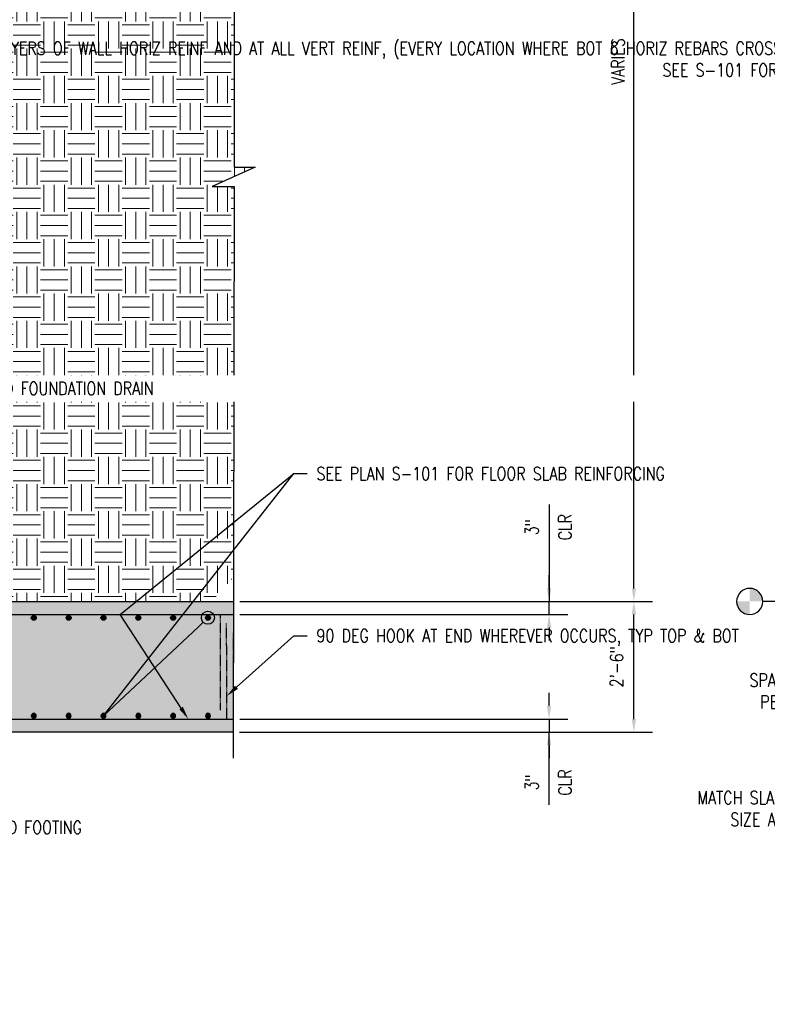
# Model space of a CAD drawing. Header units: inches. Extents: x -1901 to 1441, y 530 to 942.
# Tile 3 of 8: x -105 to 66, y 530 to 756. Entities that reach past the tile are written whole.
import ezdxf
from ezdxf import colors
from ezdxf.entities.mleader import LeaderData, LeaderLine
from ezdxf.math import Vec2, Vec3

# ---------------------------------------------------------------- set-up
doc = ezdxf.new("R2010")
doc.units = ezdxf.units.IN
doc.header["$MEASUREMENT"] = 0
doc.linetypes.add('HIDDEN2', pattern=[0.1875, 0.125, -0.0625])
for name, color, linetype in [('A-DETL-GENF', 3, 'Continuous'), ('A-DETL-MEDM', 3, 'Continuous'), ('A-DETL-WIDE', 5, 'Continuous'), ('A-FLOR', 173, 'Continuous'), ('S-ANNO-DIMS', 1, 'Continuous'), ('S-ANNO-TEXT', 2, 'Continuous')]:
    doc.layers.add(name, color=color, linetype=linetype)
doc.layers.add('A-WALL-PATT', color=9, linetype='Continuous', lineweight=18, true_color=0x808080)
doc.layers.add('S-ANNO-SYMB', color=2, linetype='Continuous', lineweight=25)
doc.styles.add('Annotative', font='romans.shx', dxfattribs={"width": 0.8, "height": 0.125})
doc.dimstyles.new('Annotative', dxfattribs={"dimscale": 0, "dimtxt": 0.125, "dimasz": 0.125, "dimexe": 0.179688, "dimexo": 0.0625, "dimgap": 0.09, "dimtad": 1, "dimdec": 3, "dimzin": 3, "dimdsep": 46, "dimlunit": 4, "dimtxsty": 'Annotative', "dimcen": 0.09, "dimclrt": 2, "dimazin": 2, "dimtfac": 1, "dimtdec": 3, "dimtmove": 1, "dimatfit": 3, "dimfxl": 1, "dimtfill": 1, "dimfrac": 2, "dimtolj": 1, "dimtzin": 0, "dimarcsym": 0})

# ---------------------------------------------------------------- blocks, each defined once
blk = doc.blocks.new('Level Circle AEC')
at = {"layer": 'S-ANNO-SYMB', "lineweight": -3}
h = blk.add_hatch(color=256, dxfattribs=at)
edge = h.paths.add_edge_path()
edge.add_line((373.71, 0), (367.71, 0))
edge.add_arc((373.71, 0), 6, 90, 180, ccw=False)
edge.add_line((373.71, 6), (373.71, 0))
h = blk.add_hatch(color=256, dxfattribs=at)
edge = h.paths.add_edge_path()
edge.add_line((373.71, -6), (373.71, 0))
edge.add_line((373.71, 0), (379.71, 0))
edge.add_arc((373.71, 0), 6, 270, 360, ccw=False)
blk.add_circle((373.71, 0), 6, dxfattribs=at)
blk = doc.blocks.new('*D23')
at = {"layer": 'S-ANNO-DIMS', "color": 0, "lineweight": -2, "transparency": 16777216}
for p, q in [((-54.76, 622.27), (40.03, 622.27)), ((35.72, 595.27), (35.72, 619.27)), ((-54.82, 592.27), (40.03, 592.27))]:
    blk.add_line(p, q, dxfattribs=at)
at = {"layer": 'S-ANNO-DIMS', "color": 0, "transparency": 16777216}
for points in [[(35.22, 619.27), (36.22, 619.27), (35.72, 622.27)], [(35.22, 595.27), (36.22, 595.27), (35.72, 592.27)]]:
    blk.add_solid(points, dxfattribs=at)
at = {"layer": 'S-ANNO-DIMS', "color": 2, "lineweight": -3, "transparency": 16777216, "insert": (31.78, 607.27), "char_height": 3, "width": 12.3279, "attachment_point": 5, "rotation": 90, "style": 'Annotative'}
blk.add_mtext('\\A1;2\'-6"', dxfattribs=at)
blk = doc.blocks.new('*D24')
at = {"layer": 'S-ANNO-DIMS', "color": 0, "lineweight": -2, "transparency": 16777216}
for p, q in [((-164.2, 870.27), (40.03, 870.27)), ((35.72, 625.27), (35.72, 867.27)), ((-54.76, 622.27), (40.03, 622.27))]:
    blk.add_line(p, q, dxfattribs=at)
at = {"layer": 'S-ANNO-DIMS', "color": 0, "transparency": 16777216}
for points in [[(35.22, 867.27), (36.22, 867.27), (35.72, 870.27)], [(35.22, 625.27), (36.22, 625.27), (35.72, 622.27)]]:
    blk.add_solid(points, dxfattribs=at)
at = {"layer": 'S-ANNO-DIMS', "color": 2, "lineweight": -3, "transparency": 16777216, "insert": (32.06, 746.27), "char_height": 3, "width": 15.0412, "attachment_point": 5, "rotation": 90, "style": 'Annotative'}
blk.add_mtext('\\A1;VARIES', dxfattribs=at)
blk = doc.blocks.new('_DotBlank')
at = {"color": 0, "linetype": 'ByBlock', "lineweight": -2}
blk.add_line((-0.5, 0), (-1, 0), dxfattribs=at)
blk.add_circle((0, 0), 0.5, dxfattribs=at)
blk = doc.blocks.new('*D21')
at = {"layer": 'S-ANNO-DIMS', "color": 0, "lineweight": -2, "transparency": 16777216}
for p, q in [((16.24, 644.53), (16.24, 622.27)), ((16.24, 625.27), (16.24, 628.27)), ((-54.76, 622.27), (20.55, 622.27)), ((16.24, 619.27), (16.24, 622.27)), ((16.24, 619.27), (16.24, 622.27)), ((-54.76, 619.27), (20.55, 619.27)), ((16.24, 616.27), (16.24, 613.27))]:
    blk.add_line(p, q, dxfattribs=at)
at = {"layer": 'S-ANNO-DIMS', "color": 0, "transparency": 16777216}
for points in [[(15.74, 625.27), (16.74, 625.27), (16.24, 622.27)], [(15.74, 616.27), (16.74, 616.27), (16.24, 619.27)]]:
    blk.add_solid(points, dxfattribs=at)
at = {"layer": 'S-ANNO-DIMS', "color": 2, "transparency": 16777216, "char_height": 3, "attachment_point": 5, "rotation": 90, "style": 'Annotative', "bg_fill": 3, "box_fill_scale": 1.25, "bg_fill_color": 256, "bg_fill_true_color": 13158600, "bg_fill_transparency": 0}
for s, insert in [('\\A1;CLR', (19.9, 639.34)), ('\\A1;3"', (12.29, 639.34))]:
    blk.add_mtext(s, dxfattribs=dict(at, insert=insert))
blk = doc.blocks.new('*D22')
at = {"layer": 'S-ANNO-DIMS', "color": 0, "lineweight": -2, "transparency": 16777216}
for p, q in [((16.24, 598.27), (16.24, 601.27)), ((-54.8, 595.27), (20.55, 595.27)), ((16.24, 595.27), (16.24, 592.27)), ((16.24, 595.27), (16.24, 592.27)), ((-54.82, 592.27), (20.55, 592.27)), ((16.24, 575.53), (16.24, 592.27)), ((16.24, 589.27), (16.24, 586.27))]:
    blk.add_line(p, q, dxfattribs=at)
at = {"layer": 'S-ANNO-DIMS', "color": 0, "transparency": 16777216}
for points in [[(15.74, 598.27), (16.74, 598.27), (16.24, 595.27)], [(15.74, 589.27), (16.74, 589.27), (16.24, 592.27)]]:
    blk.add_solid(points, dxfattribs=at)
at = {"layer": 'S-ANNO-DIMS', "color": 2, "transparency": 16777216, "char_height": 3, "attachment_point": 5, "rotation": 90, "style": 'Annotative', "bg_fill": 3, "box_fill_scale": 1.25, "bg_fill_color": 256, "bg_fill_true_color": 13158600, "bg_fill_transparency": 0}
for s, insert in [('\\A1;CLR', (19.9, 580.72)), ('\\A1;3"', (12.29, 580.72))]:
    blk.add_mtext(s, dxfattribs=dict(at, insert=insert))
blk = doc.blocks.new('A$C247b9f66')
at = {"layer": 'A-DETL-GENF', "lineweight": -3}
h = blk.add_hatch(color=256, dxfattribs=at)
h.dxf.hatch_style = 1
h.paths.add_polyline_path([(0.564, 0, 1), (-0.564, 0, 1)])
blk.add_circle((0, 0), 0.564, dxfattribs=at)

msp = doc.modelspace()

# ---------------------------------------------------------------- hatches: boundary and pattern name
at = {"layer": 'A-WALL-PATT'}
h = msp.add_hatch(dxfattribs=at)
h.set_pattern_fill('EARTH', color=8, scale=25, style=0)
h.set_pattern_definition([(0, (-356.795, 0), (6.25, 6.25), [6.25, -6.25]), (0, (-356.795, 2.344), (6.25, 6.25), [6.25, -6.25]), (0, (-356.795, 4.6875), (6.25, 6.25), [6.25, -6.25]), (90, (-356.014, 5.469), (-6.25, 6.25), [6.25, -6.25]), (90, (-353.67, 5.469), (-6.25, 6.25), [6.25, -6.25]), (90, (-351.326, 5.469), (-6.25, 6.25), [6.25, -6.25])])
h.paths.add_polyline_path([(-56.0617, 717.5521), (-61.1353, 717.5521), (-51.2743, 721.9953), (-56.0617, 721.9953), (-56.0617, 846.2737), (-158.9907, 846.2737), (-158.9907, 652.2737), (-134.9907, 652.2737), (-134.9907, 622.2737), (-61.2555, 622.2737), (-56.2384, 627.793)])

# ---------------------------------------------------------------- linework, layer by layer
at = {"layer": 'A-DETL-MEDM', "lineweight": -3}
msp.add_lwpolyline([(-56.0617, 853.2737), (-56.0617, 721.9953), (-51.2743, 721.9953), (-61.1353, 717.5521), (-56.0617, 717.5521), (-56.3201, 586.2737)], dxfattribs=at)
at = {"layer": 'A-DETL-WIDE', "linetype": 'HIDDEN2', "lineweight": -3}
for p, q in [((-59.2493, 619.2737), (-59.3083, 597.2737)), ((-57.7493, 595.2737), (-57.8083, 617.2737))]:
    msp.add_line(p, q, dxfattribs=at)
at = {"layer": 'S-ANNO-SYMB', "lineweight": -3}
msp.add_line((103.9885, 622.2737), (65.3211, 622.2737), dxfattribs=at)

# ---------------------------------------------------------------- block references
at = {"layer": 'A-DETL-WIDE', "rotation": 180}
for p in [(-102.093, 618.5239), (-94.093, 618.5239), (-86.093, 618.5239), (-78.093, 618.5239), (-70.093, 618.5239), (-62.093, 618.5239)]:
    msp.add_blockref('A$C247b9f66', p, dxfattribs=at)
at = {"layer": 'A-DETL-WIDE', "xscale": -1}
for p in [(-102.093, 596.0235), (-94.093, 596.0235), (-86.093, 596.0235), (-78.093, 596.0235), (-70.093, 596.0235), (-62.093, 596.0235)]:
    msp.add_blockref('A$C247b9f66', p, dxfattribs=at)
at = {"layer": 'S-ANNO-SYMB', "lineweight": -3, "xscale": -0.5, "yscale": 0.5, "zscale": 0.5}
msp.add_blockref('Level Circle AEC', (249.1746, 622.2737), dxfattribs=at)

# ---------------------------------------------------------------- dimensions: what is measured, and where the dimension line sits
at = {"layer": 'S-ANNO-DIMS', "lineweight": -3}
dim = msp.add_linear_dim(base=(35.7213, 870.2737), p1=(-56.2582, 622.2737), p2=(-165.6983, 870.2737), angle=90, text='VARIES', dimstyle='Annotative', override={"dimpost": '\\X', "dimtfill": 0}, dxfattribs=at)
dim.commit()
dim.dimension.update_dxf_attribs({"geometry": '*D24', "text_midpoint": (32.0613, 746.2737)})
dim = msp.add_linear_dim(base=(35.7213, 622.2737), p1=(-56.3201, 592.2737), p2=(-56.2582, 622.2737), angle=90, dimstyle='Annotative', override={"dimpost": '\\X', "dimtfill": 0}, dxfattribs=at)
dim.commit()
dim.dimension.update_dxf_attribs({"geometry": '*D23', "text_midpoint": (31.7756, 607.2737)})

# ---------------------------------------------------------------- leaders
at = {"layer": 'S-ANNO-TEXT', "lineweight": -3}
ml = msp.add_multileader_mtext('Standard', dxfattribs=at)
ml.set_content('#3 SHEAR STIRRUPS AT BOT 6 LAYERS OF WALL HORIZ REINF AND AT ALL VERT REINF, (EVERY LOCATION WHERE BOT 6 HORIZ REBARS CROSS THE VERT REBARS), STAGGER HOOKS.\\PSEE S-101 FOR HORIZONTAL EXTENT OF SHEAR REINF.', color=256, style='Annotative')
ml.set_leader_properties(color=1, linetype='ByLayer', lineweight=-1)
ml.build(insert=Vec2(0, 0))
ml.multileader.update_dxf_attribs({"text_right_attachment_type": 3, "dogleg_length": 0.125, "arrow_head_size": 3, "scale": 24})
ctx = ml.context
ctx.base_point, ctx.scale, ctx.char_height, ctx.arrow_head_size, ctx.landing_gap_size, ctx.plane_origin = Vec3(60.056, 749.2966), 24, 3, 3, 2.16, Vec3(150.6747, 694.8149)
ctx.right_attachment, ctx.text_align_type = 3, 2
notes = []
notes.append((ctx, [(0, (1, 1, 0), (137.4332, 717.5824), (-1, 0), 3, [(0, [(165.0936, 682.5399)], 0, [])])]))
ctx.mtext.insert, ctx.mtext.width, ctx.mtext.alignment, ctx.mtext.flow_direction = Vec3(132.2732, 750.7966), 70.678095, 3, 5
at = {"layer": 'S-ANNO-TEXT', "color": 6}
ml = msp.add_multileader_mtext('Standard', dxfattribs=at)
ml.set_content('', color=6, style='Annotative')
ml.set_leader_properties(color=1, linetype='ByLayer', lineweight=-1)
ml.set_arrow_properties(name='DOTBLANK')
ml.build(insert=Vec2(0, 0))
ml.multileader.update_dxf_attribs({"has_dogleg": 0, "text_right_attachment_type": 3, "dogleg_length": 0.125, "arrow_head_size": 3, "scale": 24})
ctx = ml.context
ctx.base_point, ctx.scale, ctx.char_height, ctx.arrow_head_size, ctx.landing_gap_size, ctx.plane_origin = Vec3(-42.3342, 651.6176), 24, 3, 3, 2.16, Vec3(-37.3685, 618.2097)
ctx.right_attachment = 3
notes.append((ctx, [(0, (1, 1, 0), (-45.3342, 651.6176), (1, 0), 3, [(1, [(-62.093, 618.5239), (-86.093, 596.0235)], 0, [])])]))
ctx.mtext.insert, ctx.mtext.flow_direction = Vec3(-40.1742, 653.1176), 5
at = {"layer": 'S-ANNO-TEXT', "lineweight": -3}
ml = msp.add_multileader_mtext('Standard', dxfattribs=at)
ml.set_content('SEE PLAN S-101 FOR FLOOR SLAB REINFORCING', color=256, style='Annotative')
ml.set_leader_properties(color=1, linetype='ByLayer', lineweight=-1)
ml.build(insert=Vec2(0, 0))
ml.multileader.update_dxf_attribs({"text_right_attachment_type": 3, "dogleg_length": 0.125, "arrow_head_size": 3, "scale": 24})
ctx = ml.context
ctx.base_point, ctx.scale, ctx.char_height, ctx.arrow_head_size, ctx.landing_gap_size, ctx.plane_origin = Vec3(-39.3342, 651.6176), 24, 3, 3, 2.16, Vec3(-34.1349, 595.5962)
ctx.right_attachment = 3
notes.append((ctx, [(0, (1, 1, 0), (-42.3342, 651.6176), (1, 0), 3, [(3, [(-66.6191, 595.2737), (-82.238, 619.2737)], 0, [])])]))
ctx.mtext.insert, ctx.mtext.width, ctx.mtext.flow_direction = Vec3(-37.1742, 653.1176), 39.396127, 5
ml = msp.add_multileader_mtext('Standard', dxfattribs=at)
ml.set_content('#6@12" VERT\\PSPACING AROUND\\PPERIMETER, TYP', color=256, style='Annotative')
ml.set_leader_properties(color=1, linetype='ByLayer', lineweight=-1)
ml.set_arrow_properties(name='DOTBLANK')
ml.build(insert=Vec2(0, 0))
ml.multileader.update_dxf_attribs({"text_right_attachment_type": 3, "dogleg_length": 0.125, "arrow_head_size": 3, "scale": 24})
ctx = ml.context
ctx.base_point, ctx.scale, ctx.char_height, ctx.arrow_head_size, ctx.landing_gap_size, ctx.plane_origin = Vec3(57.092, 608.9093), 24, 3, 3, 2.16, Vec3(123.1416, 569.5632)
ctx.right_attachment, ctx.text_align_type = 3, 2
notes.append((ctx, [(0, (1, 1, 0), (95.4978, 598.3379), (-1, 0), 3, [(0, [(112.0688, 592.0486)], 0, [])])]))
ctx.mtext.insert, ctx.mtext.alignment, ctx.mtext.flow_direction = Vec3(90.3378, 610.695), 3, 5
ml = msp.add_multileader_mtext('Standard', dxfattribs=at)
ml.set_content('MATCH SLAB REBARS IN\\PSIZE AND SPACING,\\PTYP EW T&B', color=256, style='Annotative')
ml.set_leader_properties(color=1, linetype='ByLayer', lineweight=-1)
ml.build(insert=Vec2(0, 0))
ml.multileader.update_dxf_attribs({"text_right_attachment_type": 3, "dogleg_length": 0.125, "arrow_head_size": 3, "scale": 24})
ctx = ml.context
ctx.base_point, ctx.scale, ctx.char_height, ctx.arrow_head_size, ctx.landing_gap_size, ctx.plane_origin = Vec3(43.0206, 577.203), 24, 3, 3, 2.16, Vec3(121.6416, 538.4283)
ctx.right_attachment, ctx.text_align_type = 3, 2
notes.append((ctx, [(0, (1, 1, 0), (93.9978, 567.203), (-1, 0), 3, [(1, [(121.5883, 580.2737), (133.6837, 604.2737)], 0, [])])]))
ctx.mtext.insert, ctx.mtext.alignment, ctx.mtext.flow_direction = Vec3(88.8378, 578.703), 3, 5
for ctx, leaders in notes:
    for number, flags, end, landing, length, lines in leaders:
        leader = LeaderData()
        leader.index, (leader.has_last_leader_line, leader.has_dogleg_vector, leader.attachment_direction) = number, flags
        leader.last_leader_point, leader.dogleg_vector, leader.dogleg_length = Vec3(end), Vec3(landing), length
        for number, points, colour, breaks in lines:
            line = LeaderLine()
            line.index, line.vertices, line.color, line.breaks = number, Vec3.list(points), colors.encode_raw_color(colour), breaks
            leader.lines.append(line)
        ctx.leaders.append(leader)

# ---------------------------------------------------------------- next in the draw order: dimensions: what is measured, and where the dimension line sits
at = {"layer": 'S-ANNO-DIMS'}
for base, p1, p2, picture, middle in [((16.2392, 622.2737), (-56.2552, 619.2737), (-56.2582, 622.2737), '*D21', (16.2392, 639.3365)), ((16.2392, 592.2737), (-56.3024, 595.2737), (-56.3201, 592.2737), '*D22', (16.2704, 580.7165))]:
    dim = msp.add_linear_dim(base=base, p1=p1, p2=p2, angle=90, text='<>\\XCLR', dimstyle='Annotative', override={"dimpost": '\\X'}, dxfattribs=at)
    dim.commit()
    dim.dimension.update_dxf_attribs({"geometry": picture, "text_midpoint": middle, "dimtype": 160})

# ---------------------------------------------------------------- next in the draw order: hatches: boundary and pattern name
at = {"layer": 'A-WALL-PATT'}
h = msp.add_hatch(dxfattribs=at)
h.set_pattern_fill('AR-CONC', color=256, style=0)
h.set_pattern_definition([(50, (0, 0), (7.1726, -0.62752), [0.75, -8.25]), (355, (0, 0), (-1.38751, 7.52192), [0.6, -6.6]), (100.4514, (0.598, -0.052), (5.78509, 6.8944), [0.6374, -7.01142]), (46.1842, (0, 2), (10.67241, -1.65519), [1.125, -12.375]), (96.6356, (0.889, 1.862), (9.34662, 9.74119), [0.9561, -10.51714]), (351.1842, (0, 2), (9.34662, 9.74119), [0.9, -9.9]), (21, (1, 1.5), (5.96907, -4.02619), [0.75, -8.25]), (326, (1, 1.5), (2.43315, 7.2515), [0.6, -6.6]), (71.4514, (1.4974, 1.1645), (8.402224, 3.22531), [0.6374, -7.01142]), (37.5, (0, 0), (0.121599, 3.328939), [0, -6.52, 0, -6.7, 0, -6.625]), (7.5, (0, 0), (2.630695, 3.944117), [0, -3.82, 0, -6.37, 0, -2.525]), (327.5, (-2.23, 0), (5.338224, -0.225549), [0, -2.5, 0, -7.8, 0, -10.35]), (317.5, (-3.23, 0), (5.831862, 1.00105), [0, -3.25, 0, -5.18, 0, -7.35])])
h.paths.add_polyline_path([(-56.2493, 622.2737), (-186.4915, 622.2737), (-186.4915, 607.2737), (-197.489, 607.2737), (-197.489, 622.2737), (-230.9907, 622.2737), (-230.9907, 592.2737), (-56.3083, 592.2737)])
h.paths.add_polyline_path([(-186.4915, 622.2737), (-197.489, 622.2737), (-197.489, 607.2737), (-186.4915, 607.2737)], flags=17)

# ---------------------------------------------------------------- next in the draw order: linework, layer by layer
at = {"layer": 'A-DETL-WIDE', "lineweight": -3}
msp.add_line((-226.8607, 619.2737), (-56.2493, 619.2737), dxfattribs=at)
msp.add_lwpolyline([(-227.9907, 616.2737), (-227.9907, 597.9037, 0.41421356), (-225.3607, 595.2737), (-56.3083, 595.2737)], format="xyb", dxfattribs=at)
at = {"layer": 'A-FLOR', "linetype": 'HIDDEN2'}
msp.add_line((-56.2493, 622.2737), (-56.3083, 592.2737), dxfattribs=at)
at = {"layer": 'A-FLOR'}
msp.add_line((-56.3083, 592.2737), (-230.9907, 592.2737), dxfattribs=at)
msp.add_lwpolyline([(-230.9907, 622.2737), (-56.2493, 622.2737)], dxfattribs=at)

# ---------------------------------------------------------------- next in the draw order: leaders
at = {"layer": 'S-ANNO-TEXT', "lineweight": -3}
ml = msp.add_multileader_mtext('Standard', dxfattribs=at)
ml.set_content('6"%%C PERFORATED FOUNDATION DRAIN', color=256, style='Annotative')
ml.set_leader_properties(color=1, linetype='ByLayer', lineweight=-1)
ml.build(insert=Vec2(0, 0))
ml.multileader.update_dxf_attribs({"text_right_attachment_type": 3, "dogleg_length": 0.125, "arrow_head_size": 3, "scale": 24})
ctx = ml.context
ctx.base_point, ctx.scale, ctx.char_height, ctx.arrow_head_size, ctx.landing_gap_size, ctx.plane_origin = Vec3(-136.4991, 671.1863), 24, 3, 3, 2.16, Vec3(-186.1145, 639.4954)
ctx.right_attachment = 3
notes = []
notes.append((ctx, [(1, (1, 1, 0), (-139.4991, 671.1863), (1, 0), 3, [(0, [(-151.0138, 638.5978)], 0, [])])]))
ctx.mtext.insert, ctx.mtext.width, ctx.mtext.flow_direction = Vec3(-134.3391, 672.6863), 34.460309, 5
ctx.mtext.has_bg_fill, ctx.mtext.bg_color, ctx.mtext.bg_scale_factor, ctx.mtext.bg_transparency, ctx.mtext.use_window_bg_color = 1, -1027028792, 1.5, 0, 1
ml = msp.add_multileader_mtext('Standard', dxfattribs=at)
ml.set_content('90 DEG HOOK AT END WHEREVER OCCURS, TYP TOP & BOT', color=256, style='Annotative')
ml.set_leader_properties(color=1, linetype='ByLayer', lineweight=-1)
ml.build(insert=Vec2(0, 0))
ml.multileader.update_dxf_attribs({"text_right_attachment_type": 3, "dogleg_length": 0.125, "arrow_head_size": 3, "scale": 24})
ctx = ml.context
ctx.base_point, ctx.scale, ctx.char_height, ctx.arrow_head_size, ctx.landing_gap_size, ctx.plane_origin = Vec3(-39.3342, 614.4081), 24, 3, 3, 2.16, Vec3(-35.429, 594.9434)
ctx.right_attachment = 3
notes.append((ctx, [(0, (1, 1, 0), (-42.3342, 614.4081), (1, 0), 3, [(1, [(-57.7788, 600.5435)], 0, [])])]))
ctx.mtext.insert, ctx.mtext.width, ctx.mtext.flow_direction = Vec3(-37.1742, 615.9081), 46.034012, 5
ml = msp.add_multileader_mtext('Standard', dxfattribs=at)
ml.set_content('THICKENED FOOTING\\PBEYOND', color=256, style='Annotative')
ml.set_leader_properties(color=1, linetype='ByLayer', lineweight=-1)
ml.build(insert=Vec2(0, 0))
ml.multileader.update_dxf_attribs({"text_right_attachment_type": 3, "dogleg_length": 0.125, "arrow_head_size": 3, "scale": 24})
ctx = ml.context
ctx.base_point, ctx.scale, ctx.char_height, ctx.arrow_head_size, ctx.landing_gap_size, ctx.plane_origin = Vec3(-125.4782, 570.3793), 24, 3, 3, 2.16, Vec3(-121.573, 550.9146)
ctx.right_attachment = 3
notes.append((ctx, [(0, (1, 1, 0), (-128.4782, 570.3793), (1, 0), 3, [(1, [(-135.0269, 577.2737)], 0, [])])]))
ctx.mtext.insert, ctx.mtext.width, ctx.mtext.flow_direction = Vec3(-123.3182, 571.8793), 46.034012, 5
for ctx, leaders in notes:
    for number, flags, end, landing, length, lines in leaders:
        leader = LeaderData()
        leader.index, (leader.has_last_leader_line, leader.has_dogleg_vector, leader.attachment_direction) = number, flags
        leader.last_leader_point, leader.dogleg_vector, leader.dogleg_length = Vec3(end), Vec3(landing), length
        for number, points, colour, breaks in lines:
            line = LeaderLine()
            line.index, line.vertices, line.color, line.breaks = number, Vec3.list(points), colors.encode_raw_color(colour), breaks
            leader.lines.append(line)
        ctx.leaders.append(leader)

doc.saveas('drawing.dxf')
